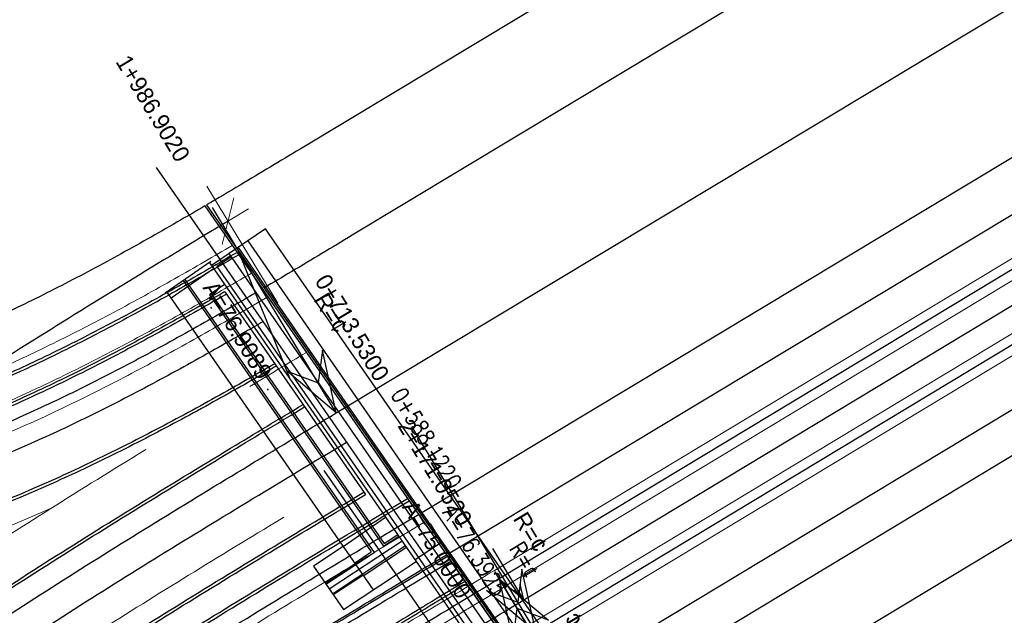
# Model space of a CAD drawing. Header units: metres. Extents: x 3458045 to 3462392, y 5482308 to 5484762.
# Tile 176 of 256: x 3459750 to 3459802, y 5483716 to 5483747. Entities that reach past the tile are written whole.
import ezdxf
from ezdxf.enums import TextEntityAlignment as Align

# ---------------------------------------------------------------- set-up
doc = ezdxf.new("R2010")
doc.units = ezdxf.units.M
for name, pattern in [('AUSGEZOGEN', [2, 1, 1]), ('GETRENNT', [31.75, 12.7, -6.35, 0, -6.35, 0, -6.35]), ('VERDECKT', [9.525, 6.35, -3.175])]:
    doc.linetypes.add(name, pattern=pattern)
doc.layers.get('0').update_dxf_attribs({"linetype": 'CONTINUOUS'})
for name, color, linetype in [('SP_ACHSE_6522', 7, 'CONTINUOUS'), ('SP_ACHSE_6721', 7, 'CONTINUOUS'), ('SP_ACHSE_6731', 7, 'CONTINUOUS'), ('SP_ACHSE_8521', 7, 'CONTINUOUS'), ('SP_AXIS', 7, 'CONTINUOUS'), ('SP_BW5xx-BrückenB44', 7, 'CONTINUOUS'), ('SP_BW5xx-StwRheinuferstraße', 7, 'CONTINUOUS'), ('SP_Vb_Planung', 10, 'CONTINUOUS'), ('SP_VERM', 1, 'CONTINUOUS'), ('T__AXIS', 3, 'CONTINUOUS')]:
    doc.layers.add(name, color=color, linetype=linetype)
doc.styles.add('K_ISOCP', font='k_isocp.shx')
doc.styles.add('SIMPLEX8', font='simplexd.shx', dxfattribs={"width": 0.8})
doc.linetypes.add('EISENBAHN', pattern='A,0.15,[130,ltypeshp.shx,S=0.25,R=0,X=0,Y=0],0.15', length=0.3)

# ---------------------------------------------------------------- blocks, each defined once
blk = doc.blocks.new('kmr_li')
at = {"color": 1, "linetype": 'Continuous'}
blk.add_line((0, 0), (0, 3.571), dxfattribs=at)
at = {"color": 1}
for p, q in [((0, 0), (-0.306, 0.907)), ((-0.306, 0.907), (0, 0.519)), ((0, 0), (0.306, 0.907)), ((0.306, 0.907), (0, 0.519))]:
    blk.add_line(p, q, dxfattribs=at)
at = {"color": 1, "linetype": 'Continuous', "style": 'K_ISOCP'}
blk.add_attdef('STATION', text='', height=1, rotation=270.0001, dxfattribs=at).set_placement((0, 4.404), align=Align.MIDDLE_RIGHT)
blk.add_attdef('PARAUL', text='', height=1, rotation=270.0001, dxfattribs=at).set_placement((-0.5, 1), align=Align.TOP_RIGHT)
blk.add_attdef('PARAOL', text='', height=1, rotation=270.0001, dxfattribs=at).set_placement((0.5, 1), align=Align.BOTTOM_RIGHT)
blk = doc.blocks.new('SOF_BEMSTR2')
at = {"color": 0, "linetype": 'ByBlock', "lineweight": -2}
for p, q in [((0, -20), (0, 8.5)), ((3.535, 3.535), (-3.535, -3.535)), ((-5, 0), (5, 0))]:
    blk.add_line(p, q, dxfattribs=at)

msp = doc.modelspace()

# ---------------------------------------------------------------- linework, layer by layer
at = {"layer": 'SP_ACHSE_6522'}
msp.add_lwpolyline([(3459690.7881, 5483531.9132, -0.2377022), (3459686.1518, 5483610.9287, -0.0061985), (3459687.0669, 5483612.9743, -0.0121933), (3459689.202, 5483617.3074, -0.0105958), (3459691.5324, 5483621.5387, -0.0089985), (3459694.0269, 5483625.6756, -0.0074011), (3459696.6557, 5483629.7285, -0.0058038), (3459699.3906, 5483633.7106, -0.0926184), (3459762.8248, 5483695.6159, -0.000188), (3459762.9764, 5483695.717, -0.0049276), (3459767.5685, 5483698.7086, -0.0035197), (3459772.2105, 5483701.6223, -0.0021118), (3459776.885, 5483704.4835, -0.0007039), (3459781.5756, 5483707.3183), (3459851.7814, 5483749.6586)], format="xyb", dxfattribs=at)
at = {"layer": 'SP_ACHSE_6721'}
msp.add_lwpolyline([(3459679.7641, 5483534.8411, -0.2153203), (3459678.2508, 5483614.3812, -0.0091566), (3459679.763, 5483617.7339, -0.0118607), (3459682.128, 5483622.4365, -0.0103948), (3459684.7, 5483627.0294, -0.0089289), (3459687.4477, 5483631.5195, -0.0074631), (3459690.341, 5483635.9173, -0.0059973), (3459693.3517, 5483640.2356, -0.0909405), (3459758.1619, 5483702.9627, -0.0001847), (3459758.3163, 5483703.0655, -0.0048411), (3459762.9923, 5483706.1077, -0.0034579), (3459767.7182, 5483709.072, -0.0020747), (3459772.4766, 5483711.9837, -0.0006916), (3459777.2511, 5483714.8692), (3459883.1578, 5483778.7402)], format="xyb", dxfattribs=at)
at = {"layer": 'SP_ACHSE_6731'}
msp.add_lwpolyline([(3459881.431, 5483781.605), (3459775.3544, 5483717.6418, 0.0006868), (3459770.5464, 5483714.7367, 0.0020604), (3459765.7545, 5483711.8051, 0.003434), (3459760.995, 5483708.8211, 0.0048076), (3459756.2855, 5483705.7591, 0.0001835), (3459756.13, 5483705.6556, 0.0917105), (3459689.9388, 5483641.4448, 0.005897), (3459686.9574, 5483637.1459, 0.0073719), (3459684.0911, 5483632.7695, 0.0088469), (3459681.3683, 5483628.3025, 0.0103219), (3459678.8188, 5483623.7345, 0.011797), (3459676.4739, 5483619.0584, 0.0045035), (3459675.7031, 5483617.3858, 0.2228231), (3459677.0437, 5483532.3132, 0.0025401)], format="xyb", dxfattribs=at)
at = {"layer": 'SP_ACHSE_8521'}
msp.add_lwpolyline([(3459667.116, 5483524.3467, -0.2255197), (3459663.8072, 5483620.7334, -0.0051343), (3459664.7675, 5483622.8858, -0.011674), (3459667.3044, 5483628.0892, -0.0103411), (3459670.0679, 5483633.176, -0.0090081), (3459673.0262, 5483638.1522, -0.0076752), (3459676.1489, 5483643.027, -0.0063424), (3459679.407, 5483647.8124, -0.0936983), (3459747.1614, 5483714.0324, -0.0004892), (3459747.5816, 5483714.3114, -0.0047607), (3459752.3417, 5483717.3973, -0.0034005), (3459757.1515, 5483720.4051, -0.0020403), (3459761.9938, 5483723.3604, -0.0006801), (3459766.8521, 5483726.2893), (3459833.8685, 5483766.6082)], format="xyb", dxfattribs=at)
at = {"layer": 'SP_AXIS'}
for points in [[(3459881.431, 5483781.605), (3459775.3544, 5483717.6418, 0.0006868), (3459770.5464, 5483714.7367, 0.0020604), (3459765.7545, 5483711.8051, 0.003434), (3459760.995, 5483708.8211, 0.0048076), (3459756.2855, 5483705.7591, 0.0001835), (3459756.13, 5483705.6556, 0.0917105), (3459689.9388, 5483641.4448, 0.005897), (3459686.9574, 5483637.1459, 0.0073719), (3459684.0911, 5483632.7695, 0.0088469), (3459681.3683, 5483628.3025, 0.0103219), (3459678.8188, 5483623.7345, 0.011797), (3459676.4739, 5483619.0584, 0.0045035), (3459675.7031, 5483617.3858, 0.2228231), (3459677.0437, 5483532.3132, 0.0025401)], [(3459679.7641, 5483534.8411, -0.2153203), (3459678.2508, 5483614.3812, -0.0091566), (3459679.763, 5483617.7339, -0.0118607), (3459682.128, 5483622.4365, -0.0103948), (3459684.7, 5483627.0294, -0.0089289), (3459687.4477, 5483631.5195, -0.0074631), (3459690.341, 5483635.9173, -0.0059973), (3459693.3517, 5483640.2356, -0.0909405), (3459758.1619, 5483702.9627, -0.0001847), (3459758.3163, 5483703.0655, -0.0048411), (3459762.9923, 5483706.1077, -0.0034579), (3459767.7182, 5483709.072, -0.0020747), (3459772.4766, 5483711.9837, -0.0006916), (3459777.2511, 5483714.8692), (3459883.1578, 5483778.7402)], [(3459667.116, 5483524.3467, -0.2255197), (3459663.8072, 5483620.7334, -0.0051343), (3459664.7675, 5483622.8858, -0.011674), (3459667.3044, 5483628.0892, -0.0103411), (3459670.0679, 5483633.176, -0.0090081), (3459673.0262, 5483638.1522, -0.0076752), (3459676.1489, 5483643.027, -0.0063424), (3459679.407, 5483647.8124, -0.0936983), (3459747.1614, 5483714.0324, -0.0004892), (3459747.5816, 5483714.3114, -0.0047607), (3459752.3417, 5483717.3973, -0.0034005), (3459757.1515, 5483720.4051, -0.0020403), (3459761.9938, 5483723.3604, -0.0006801), (3459766.8521, 5483726.2893), (3459833.8685, 5483766.6082)], [(3459690.7881, 5483531.9132, -0.2377022), (3459686.1518, 5483610.9287, -0.0061985), (3459687.0669, 5483612.9743, -0.0121933), (3459689.202, 5483617.3074, -0.0105958), (3459691.5324, 5483621.5387, -0.0089985), (3459694.0269, 5483625.6756, -0.0074011), (3459696.6557, 5483629.7285, -0.0058038), (3459699.3906, 5483633.7106, -0.0926184), (3459762.8248, 5483695.6159, -0.000188), (3459762.9764, 5483695.717, -0.0049276), (3459767.5685, 5483698.7086, -0.0035197), (3459772.2105, 5483701.6223, -0.0021118), (3459776.885, 5483704.4835, -0.0007039), (3459781.5756, 5483707.3183), (3459851.7814, 5483749.6586)]]:
    msp.add_lwpolyline(points, format="xyb", dxfattribs=at)
at = {"layer": 'SP_BW5xx-BrückenB44', "color": 96}
for p, q in [((3459760.0036, 5483737.0725), (3459765.2952, 5483729.4372)), ((3459760.0036, 5483737.0725), (3459788.2819, 5483696.2695)), ((3459760.0036, 5483737.0725), (3459788.2819, 5483696.2695)), ((3459760.09, 5483737.1233), (3459788.3106, 5483696.4036)), ((3459760.09, 5483737.1233), (3459788.3677, 5483696.3212)), ((3459760.09, 5483737.1233), (3459788.3677, 5483696.3212)), ((3459789.0099, 5483696.6444), (3459762.2549, 5483735.2494)), ((3459788.5168, 5483696.3026), (3459761.7618, 5483734.9076)), ((3459761.2497, 5483734.587), (3459788.0201, 5483695.9626)), ((3459760.4596, 5483733.796), (3459758.2404, 5483732.2581)), ((3459760.2343, 5483734.1212), (3459760.3457, 5483733.9604)), ((3459758.8781, 5483733.1813), (3459768.682, 5483719.0352)), ((3459758.9603, 5483733.2382), (3459768.8224, 5483719.0081)), ((3459761.0292, 5483732.9741), (3459760.2484, 5483732.433)), ((3459758.0151, 5483732.5832), (3459768.7738, 5483717.0593)), ((3459760.2484, 5483732.433), (3459769.3233, 5483719.3387)), ((3459760.3306, 5483732.49), (3459769.3498, 5483719.476)), ((3459761.0463, 5483732.6011), (3459763.844, 5483728.5643)), ((3459765.2952, 5483729.4372), (3459772.6015, 5483718.8949)), ((3459763.844, 5483728.5643), (3459768.3747, 5483722.0268)), ((3459767.2074, 5483719.3196), (3459769.427, 5483720.8578)), ((3459769.3233, 5483719.3387), (3459770.1164, 5483719.8622)), ((3459769.3498, 5483719.476), (3459770.0594, 5483719.9444)), ((3459766.4895, 5483717.1087), (3459770.2872, 5483719.6156)), ((3459766.6604, 5483716.8621), (3459770.4581, 5483719.3691)), ((3459772.4007, 5483719.5567), (3459770.9699, 5483718.632)), ((3459766.3186, 5483717.3553), (3459768.8224, 5483719.0081)), ((3459767.8055, 5483718.4566), (3459768.682, 5483719.0352)), ((3459768.2612, 5483717.799), (3459770.5151, 5483719.2869)), ((3459777.5373, 5483711.773), (3459772.6586, 5483718.8125)), ((3459766.2844, 5483717.4046), (3459767.8283, 5483718.4237)), ((3459767.23, 5483716.0402), (3459771.0277, 5483718.5472)), ((3459766.6946, 5483716.8128), (3459768.2384, 5483717.8319))]:
    msp.add_line(p, q, dxfattribs=at)
at = {"layer": 'SP_BW5xx-BrückenB44', "color": 96, "ltscale": 0.3}
for p, q in [((3459789.0099, 5483696.6444), (3459762.2549, 5483735.2494)), ((3459788.5168, 5483696.3026), (3459761.7618, 5483734.9076))]:
    msp.add_line(p, q, dxfattribs=at)
at = {"layer": 'SP_BW5xx-BrückenB44', "color": 96, "ltscale": 0.5}
for p, q in [((3459761.683, 5483734.871), (3459764.456, 5483728.03)), ((3459760.3172, 5483734.1786), (3459757.9271, 5483732.5222))]:
    msp.add_line(p, q, dxfattribs=at)
at = {"layer": 'SP_BW5xx-BrückenB44', "color": 96, "linetype": 'GETRENNT', "ltscale": 0.8}
msp.add_line((3459772.0075, 5483714.939), (3459759.1031, 5483733.5588), dxfattribs=at)
at = {"layer": 'SP_BW5xx-BrückenB44', "color": 96}
for points in [[(3459827.2945, 5483777.5326), (3459764.9764, 5483740.0403, -0.0010516), (3459761.8458, 5483738.1628, -0.0017868), (3459760.09, 5483737.1233, -0.005258)], [(3459830.001, 5483773.034), (3459767.6829, 5483735.5417, -0.0010516), (3459764.5366, 5483733.6547, -0.0014472), (3459763.0888, 5483732.7963, -0.0014155)], [(3459777.6801, 5483711.7424, -0.0001349), (3459778.5826, 5483712.2864), (3459848.786, 5483754.6252)], [(3459778.8502, 5483710.0541, -0.0001183), (3459779.6405, 5483710.5305), (3459849.8447, 5483752.8698)], [(3459760.0036, 5483737.0725, -0.0012801), (3459758.7408, 5483736.336, -0.005258), (3459755.644, 5483734.5835, -0.0073612), (3459752.5429, 5483732.9304, -0.0094645), (3459749.4278, 5483731.4022, -0.0049605), (3459748.0179, 5483730.7613, -0.1927559), (3459692.4845, 5483728.774, -0.0049605)], [(3459762.6604, 5483732.5444, -0.0012801), (3459761.3744, 5483731.7943, -0.005258), (3459758.1815, 5483729.9874, -0.0073612), (3459754.944, 5483728.2617, -0.0094645), (3459751.6504, 5483726.6459, -0.0049605), (3459750.143, 5483725.9606, -0.1926079), (3459690.7516, 5483723.818, -0.1927559)], [(3459738.0551, 5483709.0591, -0.0100928), (3459746.5451, 5483714.9586, -0.0004892), (3459746.9672, 5483715.2389, -0.0047607), (3459751.7454, 5483718.3365, -0.0034005), (3459756.5681, 5483721.3523, -0.0020403), (3459761.4182, 5483724.3123, -0.0005302), (3459765.2068, 5483726.5979, -0.0006412)], [(3459664.1798, 5483617.514, -0.0063324), (3459665.2636, 5483620.1016, -0.0051343), (3459666.2106, 5483622.2242, -0.011674), (3459668.7147, 5483627.3604, -0.0103411), (3459671.4469, 5483632.3895, -0.0090081), (3459674.3759, 5483637.3165, -0.0076752), (3459677.4723, 5483642.1503, -0.0063424), (3459680.7078, 5483646.9024, -0.0936983), (3459748.0408, 5483712.7108, -0.0004892), (3459748.4584, 5483712.988, -0.0047607), (3459753.1925, 5483716.0571, -0.0034005), (3459757.9841, 5483719.0534, -0.0020403), (3459762.8153, 5483722.0019, -0.0006412), (3459767.392, 5483724.7615)], [(3459741.2426, 5483704.7001, -0.0100715), (3459749.5364, 5483710.4629, -0.0004892), (3459749.9497, 5483710.7372, -0.0047607), (3459754.6396, 5483713.7776, -0.0034005), (3459759.4, 5483716.7545, -0.0020403), (3459764.2124, 5483719.6915, -0.0005719), (3459768.2891, 5483722.1504, -0.0006412)], [(3459668.7247, 5483614.9767, -0.0078715), (3459669.9997, 5483618.0471, -0.0051343), (3459670.9033, 5483620.0725, -0.011674), (3459673.301, 5483624.9903, -0.0103411), (3459675.9312, 5483629.8318, -0.0090081), (3459678.7652, 5483634.5989, -0.0076752), (3459681.7761, 5483639.2992, -0.0063424), (3459684.9379, 5483643.9431, -0.0936983), (3459750.9005, 5483708.4127, -0.0004892), (3459751.3098, 5483708.6844, -0.0047607), (3459755.9594, 5483711.6987, -0.0034005), (3459760.6914, 5483714.6578, -0.0020403), (3459765.4867, 5483717.5844, -0.0006801), (3459770.3293, 5483720.5038), (3459771.1459, 5483720.9951)], [(3459670.9622, 5483613.4256, -0.0093683), (3459672.4307, 5483616.9924, -0.0051343), (3459673.3121, 5483618.968, -0.011674), (3459675.6552, 5483623.7737, -0.0103411), (3459678.2331, 5483628.5189, -0.0090081), (3459681.0184, 5483633.2039, -0.0076752), (3459683.9854, 5483637.8357, -0.0063424), (3459687.1093, 5483642.424, -0.0936983), (3459752.3685, 5483706.2064, -0.0004892), (3459752.7734, 5483706.4753, -0.0047607), (3459757.3797, 5483709.4614, -0.0034005), (3459762.0812, 5483712.4014, -0.0020403), (3459766.858, 5483715.3167, -0.0006801), (3459771.6944, 5483718.2324), (3459772.6586, 5483718.8125)], [(3459671.089, 5483614.0214, -0.0079096), (3459672.339, 5483617.0322, -0.0051343), (3459673.2212, 5483619.0097, -0.011674), (3459675.5664, 5483623.8196, -0.0103411), (3459678.1463, 5483628.5684, -0.0090081), (3459680.9333, 5483633.2566, -0.0076752), (3459683.902, 5483637.8909, -0.0063424), (3459687.0274, 5483642.4813, -0.0936983), (3459752.3131, 5483706.2897, -0.0004892), (3459752.7182, 5483706.5586, -0.0047607), (3459757.3261, 5483709.5458, -0.0034005), (3459762.0287, 5483712.4866, -0.0020403), (3459766.8062, 5483715.4023, -0.0006801), (3459771.6429, 5483718.3181), (3459772.6015, 5483718.8949)], [(3459671.2403, 5483613.3132, -0.0093772), (3459672.706, 5483616.873, -0.0051343), (3459673.5848, 5483618.8429, -0.011674), (3459675.9217, 5483623.6359, -0.0103411), (3459678.4937, 5483628.3703, -0.0090081), (3459681.2734, 5483633.046, -0.0076752), (3459684.2355, 5483637.67, -0.0063424), (3459687.3551, 5483642.252, -0.0936983), (3459752.5347, 5483705.9567, -0.0004892), (3459752.9391, 5483706.2252, -0.0047607), (3459757.5405, 5483709.2081, -0.0034005), (3459762.2385, 5483712.146, -0.0020403), (3459767.0132, 5483715.06, -0.0006801), (3459771.8489, 5483717.9753), (3459772.8298, 5483718.5654)], [(3459773.5686, 5483717.4994, 0.0004908), (3459770.1317, 5483715.4208, 0.0020604), (3459765.3342, 5483712.4858, 0.003434), (3459760.5654, 5483709.496, 0.0048076), (3459755.843, 5483706.4256, 0.0001835), (3459755.6867, 5483706.3216, 0.0918169), (3459689.2245, 5483641.8206, 0.0059411), (3459686.205, 5483637.462, 0.0074015), (3459683.3002, 5483633.0203, 0.0088619), (3459680.5389, 5483628.4825, 0.0103224), (3459677.9516, 5483623.8381, 0.0117829), (3459675.5699, 5483619.0799, 0.005959), (3459674.5446, 5483616.8334, 0.0080538), (3459673.2779, 5483613.8381, 0.0080538)], [(3459773.6543, 5483717.3758, 0.000492), (3459770.2095, 5483715.2925, 0.0020604), (3459765.413, 5483712.3582, 0.003434), (3459760.646, 5483709.3694, 0.0048076), (3459755.926, 5483706.3006, 0.0001835), (3459755.7698, 5483706.1967, 0.0918169), (3459689.3468, 5483641.7338, 0.0059411), (3459686.3293, 5483637.3781, 0.0074015), (3459683.4269, 5483632.94, 0.0088619), (3459680.6684, 5483628.4068, 0.0103224), (3459678.0841, 5483623.7678, 0.0117829), (3459675.7056, 5483619.0159, 0.005959), (3459674.6817, 5483616.7728, 0.0080538), (3459673.417, 5483613.7819, 0.0080538)]]:
    msp.add_lwpolyline(points, format="xyb", dxfattribs=at)
for points in [[(3459771.2318, 5483721.0468), (3459837.3483, 5483760.8242)], [(3459772.6874, 5483718.9465), (3459838.6628, 5483758.6392)], [(3459789.914, 5483697.271), (3459763.159, 5483735.876), (3459760.3457, 5483733.9604), (3459771.0282, 5483718.5475)], [(3459761.3689, 5483734.4152), (3459760.6249, 5483733.9086), (3459787.1666, 5483695.6141), (3459787.9068, 5483696.1261)], [(3459767.2074, 5483719.3196), (3459765.6635, 5483718.3004), (3459767.23, 5483716.0402)]]:
    msp.add_lwpolyline(points, dxfattribs=at)
at = {"layer": 'SP_BW5xx-BrückenB44', "color": 96, "ltscale": 0.3}
msp.add_lwpolyline([(3459791.9244, 5483689.3635), (3459757.4754, 5483739.0702)], dxfattribs=at)
at = {"layer": 'SP_BW5xx-BrückenB44', "color": 96, "lineweight": 13}
for points in [[(3459761.4316, 5483735.012, -0.0014441), (3459759.9949, 5483734.1733, -0.005258), (3459756.8523, 5483732.3949, -0.0073612), (3459753.6863, 5483730.7072, -0.0094645), (3459750.4862, 5483729.1373, -0.0049605), (3459749.0298, 5483728.4752, -0.1926833), (3459691.6593, 5483726.414, -0.0049605)], [(3459762.4312, 5483733.5696, -0.0015573), (3459760.8728, 5483732.6594, -0.005258), (3459757.6982, 5483730.8629, -0.0073612), (3459754.4867, 5483729.151, -0.0094645), (3459751.2271, 5483727.5518, -0.0049605), (3459749.7382, 5483726.875, -0.1926352), (3459691.0817, 5483724.7621, -0.0049605)], [(3459763.288, 5483732.3334, -0.0016531), (3459761.6253, 5483731.3618, -0.005258), (3459758.4232, 5483729.5497, -0.0073612), (3459755.1727, 5483727.817, -0.0094645), (3459751.8621, 5483726.1929, -0.0049605), (3459750.3454, 5483725.5034, -0.1925956), (3459690.5866, 5483723.3461, -0.0049605)], [(3459751.9652, 5483721.2996, -0.1918126), (3459689.1013, 5483719.0982, -0.0049605)], [(3459669.1883, 5483614.7894, -0.0078788), (3459670.4584, 5483617.8481, -0.0051343), (3459671.3578, 5483619.8641, -0.011674), (3459673.7452, 5483624.7608, -0.0103411), (3459676.3656, 5483629.5841, -0.0090081), (3459679.1904, 5483634.3357, -0.0076752), (3459682.193, 5483639.0231, -0.0063424), (3459685.3476, 5483643.6564, -0.0936983), (3459751.1775, 5483707.9964, -0.0004892), (3459751.5859, 5483708.2676, -0.0047607), (3459756.2274, 5483711.2765, -0.0034005), (3459760.9536, 5483714.232, -0.0020403), (3459765.7454, 5483717.1565, -0.0006801), (3459770.5869, 5483720.0752), (3459771.4313, 5483720.5833)]]:
    msp.add_lwpolyline(points, format="xyb", dxfattribs=at)
at = {"layer": 'SP_BW5xx-BrückenB44', "color": 96, "flags": 128}
for points in [[(3459761.6815, 5483734.6514, -0.0014725), (3459760.2144, 5483733.7948, -0.005258), (3459757.0638, 5483732.0119, -0.0073612), (3459753.8864, 5483730.3182, -0.0094645), (3459750.6714, 5483728.7409, -0.0049605), (3459749.2069, 5483728.0752, -0.1926715), (3459691.515, 5483726.0011, -0.190503)], [(3459761.7672, 5483734.5277, -0.0014823), (3459760.2896, 5483733.6651, -0.005258), (3459757.1363, 5483731.8805, -0.0073612), (3459753.955, 5483730.1848, -0.0094645), (3459750.7349, 5483728.605, -0.0049605), (3459749.2676, 5483727.938, -0.0669406), (3459729.3437, 5483722.1455, -0.190503)], [(3459761.0463, 5483732.6011, -0.0001042), (3459760.9418, 5483732.5405, -0.005258), (3459757.7646, 5483730.7425, -0.0073612), (3459754.5496, 5483729.0287, -0.0094645), (3459751.2853, 5483727.4273, -0.0049605), (3459749.7939, 5483726.7493, -0.066941), (3459729.5371, 5483720.86, -0.190503)], [(3459761.132, 5483732.4774, -0.0001146), (3459761.017, 5483732.4107, -0.005258), (3459757.8371, 5483730.6112, -0.0073612), (3459754.6182, 5483728.8953, -0.0094645), (3459751.3488, 5483727.2914, -0.0049605), (3459749.8546, 5483726.6121, -0.0637744), (3459730.5473, 5483720.8666, -0.190503)], [(3459763.0391, 5483731.0423, -0.0009092), (3459762.1206, 5483730.5075, -0.005258), (3459758.9005, 5483728.6852, -0.0073612), (3459755.6244, 5483726.9389, -0.0094645), (3459752.2802, 5483725.2983, -0.0049605), (3459750.7452, 5483724.6004, -0.190503), (3459690.8734, 5483722.1969, -0.0049605)], [(3459763.732, 5483728.7259, -0.0004245), (3459763.2995, 5483728.4746, -0.005258), (3459760.0363, 5483726.6279, -0.0073612), (3459756.6991, 5483724.849, -0.0094645), (3459753.2751, 5483723.1693, -0.0049605), (3459751.6965, 5483722.4516, -0.0669423), (3459730.2359, 5483716.2123, -0.190503)], [(3459763.6463, 5483728.8496, -0.0004144), (3459763.2242, 5483728.6044, -0.005258), (3459759.9638, 5483726.7592, -0.0073612), (3459756.6305, 5483724.9824, -0.0094645), (3459753.2116, 5483723.3052, -0.0049605), (3459751.6357, 5483722.5887, -0.0639421), (3459731.2016, 5483716.5152, -0.190503)], [(3459737.1582, 5483708.5915, -0.0110691), (3459746.462, 5483715.0835, -0.0004892), (3459746.8843, 5483715.3639, -0.0047607), (3459751.6651, 5483718.4632, -0.0034005), (3459756.4894, 5483721.4801, -0.0020403), (3459761.3405, 5483724.4407, -0.000529), (3459765.1211, 5483726.7214, -0.0006412)], [(3459740.5227, 5483703.9904, -0.0110688), (3459749.6195, 5483710.338, -0.0004892), (3459750.0325, 5483710.6122, -0.0047607), (3459754.72, 5483713.651, -0.0034005), (3459759.4787, 5483716.6268, -0.0020403), (3459764.2901, 5483719.5632, -0.0005731), (3459768.3747, 5483722.0268, -0.0006412)], [(3459667.925, 5483615.2998, -0.0078588), (3459669.2084, 5483618.3903, -0.0051343), (3459670.1193, 5483620.432, -0.011674), (3459672.5348, 5483625.3863, -0.0103411), (3459675.182, 5483630.2591, -0.0090081), (3459678.0319, 5483635.053, -0.0076752), (3459681.0571, 5483639.7755, -0.0063424), (3459684.2312, 5483644.4375, -0.0936983), (3459750.4228, 5483709.1308, -0.0004892), (3459750.8334, 5483709.4034, -0.0047607), (3459755.4972, 5483712.4268, -0.0034005), (3459760.2391, 5483715.3922, -0.0020403), (3459765.0404, 5483718.3224, -0.0007879), (3459770.654, 5483721.705, -0.0006412)], [(3459741.29, 5483702.941, -0.0110687), (3459750.3397, 5483709.2557, -0.0004892), (3459750.7505, 5483709.5285, -0.0047607), (3459755.4168, 5483712.5535, -0.0034005), (3459760.1604, 5483715.5199, -0.0020403), (3459764.9628, 5483718.4508, -0.0007868), (3459770.5683, 5483721.8285, -0.0006412)]]:
    msp.add_lwpolyline(points, format="xyb", dxfattribs=at)
at = {"layer": 'SP_BW5xx-BrückenB44', "color": 96, "linetype": 'VERDECKT', "lineweight": 13, "ltscale": 2, "flags": 128}
for points in [[(3459662.4661, 5483617.5053, -0.0077788), (3459663.8072, 5483620.7334, -0.0051343), (3459664.7675, 5483622.8858, -0.011674), (3459667.3044, 5483628.0892, -0.0103411), (3459670.0679, 5483633.176, -0.0090081), (3459673.0262, 5483638.1522, -0.0076752), (3459676.1489, 5483643.027, -0.0063424), (3459679.407, 5483647.8124, -0.0936983), (3459747.1614, 5483714.0324, -0.0004892), (3459747.5816, 5483714.3114, -0.0047607), (3459752.3417, 5483717.3973, -0.0034005), (3459757.1515, 5483720.4051, -0.0020403), (3459761.9938, 5483723.3604, -0.0006801), (3459766.8521, 5483726.2893), (3459767.293, 5483726.5545)], [(3459665.4795, 5483616.2878, -0.007822), (3459666.7888, 5483619.44, -0.0051343), (3459667.7218, 5483621.5313, -0.011674), (3459670.1917, 5483626.5972, -0.0103411), (3459672.891, 5483631.5659, -0.0090081), (3459675.7894, 5483636.4414, -0.0076752), (3459678.8583, 5483641.2321, -0.0063424), (3459682.07, 5483645.9494, -0.0936983), (3459748.9617, 5483711.3266, -0.0004892), (3459749.3767, 5483711.6021, -0.0047607), (3459754.0836, 5483714.6535, -0.0034005), (3459758.8559, 5483717.6379, -0.0020403), (3459763.6756, 5483720.5793, -0.0006801), (3459768.5263, 5483723.5037), (3459769.1481, 5483723.8778)]]:
    msp.add_lwpolyline(points, format="xyb", dxfattribs=at)
at = {"layer": 'SP_BW5xx-BrückenB44', "color": 96, "ltscale": 0.5}
msp.add_lwpolyline([(3459771.0282, 5483718.5475), (3459776.6644, 5483710.4156)], dxfattribs=at)
at = {"layer": 'SP_BW5xx-StwRheinuferstraße', "color": 96, "linetype": 'VERDECKT', "lineweight": 13, "ltscale": 2, "flags": 128}
msp.add_lwpolyline([(3459659.221, 5483618.8164, -0.007735), (3459660.5963, 5483622.1263, -0.0051343), (3459661.586, 5483624.3446, -0.011674), (3459664.1951, 5483629.6961, -0.0103411), (3459667.0277, 5483634.9101, -0.0090081), (3459670.0504, 5483639.9946, -0.0076752), (3459673.231, 5483644.9599, -0.0063424), (3459676.5391, 5483649.8187, -0.0936983), (3459745.2226, 5483716.9464, -0.0004892), (3459745.6485, 5483717.2292, -0.0047607), (3459750.4658, 5483720.3522, -0.0034005), (3459755.316, 5483723.3852, -0.0020403), (3459760.1827, 5483726.3553, -0.0006801), (3459765.0492, 5483729.2892), (3459765.2952, 5483729.4372)], format="xyb", dxfattribs=at)
at = {"layer": 'SP_Vb_Planung', "linetype": 'AUSGEZOGEN', "lineweight": 13, "ltscale": 13}
for points in [[(3459881.1728, 5483782.0332), (3459775.0962, 5483718.07, 0.0006868), (3459770.2872, 5483715.1643, 0.0020604), (3459765.4918, 5483712.2306, 0.003434), (3459760.7265, 5483709.2429, 0.0048076), (3459756.0089, 5483706.1756, 0.0001835), (3459755.8529, 5483706.0719, 0.0917105), (3459689.5312, 5483641.7344, 0.005897), (3459686.5432, 5483637.426, 0.0073719), (3459683.6688, 5483633.0373, 0.0088469), (3459680.9369, 5483628.5552, 0.0103219), (3459678.3773, 5483623.9691, 0.011797), (3459676.0217, 5483619.2719, 0.0045035), (3459675.2472, 5483617.5909, 0.2228231), (3459676.5944, 5483532.0938, 0.0025401)], [(3459881.6892, 5483781.1768), (3459775.6126, 5483717.2137, 0.0006868), (3459770.8056, 5483714.3091, 0.0020604), (3459766.0171, 5483711.3797, 0.003434), (3459761.2635, 5483708.3993, 0.0048076), (3459756.5621, 5483705.3425, 0.0001835), (3459756.407, 5483705.2394, 0.0917105), (3459690.3464, 5483641.1552, 0.005897), (3459687.3716, 5483636.8658, 0.0073719), (3459684.5134, 5483632.5018, 0.0088469), (3459681.7998, 5483628.0499, 0.0103219), (3459679.2604, 5483623.4999, 0.011797), (3459676.926, 5483618.8448, 0.0045035), (3459676.1591, 5483617.1806, 0.2228231), (3459677.493, 5483532.5326, 0.0025401)], [(3459679.3124, 5483534.6267, -0.2153203), (3459677.7913, 5483614.5783, -0.0091566), (3459679.311, 5483617.9478, -0.0118607), (3459681.6868, 5483622.6717, -0.0103948), (3459684.269, 5483627.2827, -0.0089289), (3459687.0259, 5483631.7881, -0.0074631), (3459689.9274, 5483636.1983, -0.0059973), (3459692.945, 5483640.5264, -0.0909405), (3459757.8847, 5483703.3788, -0.0001847), (3459758.0394, 5483703.4818, -0.0048411), (3459762.7237, 5483706.5294, -0.0034579), (3459767.4554, 5483709.4974, -0.0020747), (3459772.2174, 5483712.4113, -0.0006916), (3459776.993, 5483715.2974), (3459882.8996, 5483779.1684)], [(3459680.2158, 5483535.0556, -0.2153203), (3459678.7103, 5483614.1841, -0.0091566), (3459680.2149, 5483617.52, -0.0118607), (3459682.5693, 5483622.2013, -0.0103948), (3459685.1311, 5483626.7761, -0.0089289), (3459687.8694, 5483631.251, -0.0074631), (3459690.7546, 5483635.6362, -0.0059973), (3459693.7584, 5483639.9447, -0.0909405), (3459758.4392, 5483702.5466, -0.0001847), (3459758.5932, 5483702.6491, -0.0048411), (3459763.2609, 5483705.686, -0.0034579), (3459767.9809, 5483708.6466, -0.0020747), (3459772.7358, 5483711.5562, -0.0006916), (3459777.5091, 5483714.4409), (3459883.416, 5483778.3121)]]:
    msp.add_lwpolyline(points, format="xyb", dxfattribs=at)
at = {"layer": 'SP_Vb_Planung', "linetype": 'EISENBAHN', "lineweight": 13, "ltscale": 13}
for points in [[(3459881.431, 5483781.605), (3459775.3544, 5483717.6418, 0.0006868), (3459770.5464, 5483714.7367, 0.0020604), (3459765.7545, 5483711.8051, 0.003434), (3459760.995, 5483708.8211, 0.0048076), (3459756.2855, 5483705.7591, 0.0001835), (3459756.13, 5483705.6556, 0.0917105), (3459689.9388, 5483641.4448, 0.005897), (3459686.9574, 5483637.1459, 0.0073719), (3459684.0911, 5483632.7695, 0.0088469), (3459681.3683, 5483628.3025, 0.0103219), (3459678.8188, 5483623.7345, 0.011797), (3459676.4739, 5483619.0584, 0.0045035), (3459675.7031, 5483617.3858, 0.2228231), (3459677.0437, 5483532.3132, 0.0025401)], [(3459679.7641, 5483534.8411, -0.2153203), (3459678.2508, 5483614.3812, -0.0091566), (3459679.763, 5483617.7339, -0.0118607), (3459682.128, 5483622.4365, -0.0103948), (3459684.7, 5483627.0294, -0.0089289), (3459687.4477, 5483631.5195, -0.0074631), (3459690.341, 5483635.9173, -0.0059973), (3459693.3517, 5483640.2356, -0.0909405), (3459758.1619, 5483702.9627, -0.0001847), (3459758.3163, 5483703.0655, -0.0048411), (3459762.9923, 5483706.1077, -0.0034579), (3459767.7182, 5483709.072, -0.0020747), (3459772.4766, 5483711.9837, -0.0006916), (3459777.2511, 5483714.8692), (3459883.1578, 5483778.7402)]]:
    msp.add_lwpolyline(points, format="xyb", dxfattribs=at)
at = {"layer": 'SP_VERM', "color": 3, "linetype": 'AUSGEZOGEN'}
msp.add_lwpolyline([(3459761.2142, 5483736.2835, 0.0003859), (3459758.4868, 5483734.6333, 0.0020604), (3459753.5312, 5483731.6017, 0.003434), (3459748.5011, 5483728.4479, 0.0048076), (3459743.4164, 5483725.142, 0.0001835), (3459743.2379, 5483725.0233, 0.0917105), (3459670.9716, 5483654.9191, 0.005897), (3459667.6841, 5483650.1785, 0.0073719), (3459664.442, 5483645.2283, 0.0088469), (3459661.2907, 5483640.0584, 0.0103219), (3459658.2731, 5483634.6517, 0.011797), (3459655.4361, 5483628.9942, 0.0045035), (3459654.4858, 5483626.9322, 0.0132704), (3459651.9568, 5483620.8865, 0.0132704)], format="xyb", dxfattribs=at)
at = {"layer": 'T__AXIS'}
msp.add_lwpolyline([(3459678.2644, 5483533.918, -0.2160712), (3459676.6775, 5483615.1548, -0.0091087), (3459678.2113, 5483618.5482, -0.011808), (3459680.6089, 5483623.3083, -0.0103602), (3459683.2152, 5483627.9576, -0.0089125), (3459685.9988, 5483632.5031, -0.0074648), (3459688.9298, 5483636.9551, -0.0060172), (3459691.9798, 5483641.3264, -0.0905782), (3459756.9676, 5483704.2661, -0.0005795), (3459757.4596, 5483704.5937, -0.0047821), (3459762.1946, 5483707.6716, -0.0034158), (3459766.9794, 5483710.6714, -0.0020495), (3459771.7968, 5483713.6187, -0.0006832), (3459776.6302, 5483716.5397), (3459882.2544, 5483780.2402)], format="xyb", dxfattribs=at)

# ---------------------------------------------------------------- block references
at = {"layer": 'SP_AXIS', "color": 0}
ref = msp.add_blockref('kmr_li', (3459766.8521, 5483726.2893), dxfattribs=dict(at, xscale=3.500000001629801, yscale=3.500000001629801, zscale=3.500000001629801, rotation=31.03227970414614))
ref.add_attrib('STATION', '1+986.9020', dxfattribs={"layer": '0', "color": 1, "linetype": 'Continuous', "height": 0.875, "rotation": 301.03234, "style": 'K_ISOCP'}).set_placement((3459758.9058, 5483739.4973), align=Align.MIDDLE_RIGHT)
ref.add_attrib('PARAOL', 'R=¢', dxfattribs={"layer": '0', "color": 1, "linetype": 'Continuous', "height": 0.875, "rotation": 301.03234, "style": 'K_ISOCP'}).set_placement((3459766.5474, 5483730.1905), align=Align.BOTTOM_RIGHT)
ref.add_attrib('PARAUL', 'A=76.9089', dxfattribs={"layer": '0', "color": 1, "linetype": 'Continuous', "height": 0.875, "rotation": 301.03234, "style": 'K_ISOCP'}).set_placement((3459763.5483, 5483728.3862), align=Align.TOP_RIGHT)
ref = msp.add_blockref('kmr_li', (3459777.2511, 5483714.8692), dxfattribs=dict(at, xscale=3.500000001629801, yscale=3.500000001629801, zscale=3.500000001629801, rotation=31.09367207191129))
ref.add_attrib('STATION', '0+713.5300', dxfattribs={"layer": '0', "color": 1, "linetype": 'Continuous', "height": 0.875, "rotation": 301.09373, "style": 'K_ISOCP'}).set_placement((3459769.2906, 5483728.0687), align=Align.MIDDLE_RIGHT)
ref.add_attrib('PARAOL', 'R=¢', dxfattribs={"layer": '0', "color": 1, "linetype": 'Continuous', "height": 0.875, "rotation": 301.09373, "style": 'K_ISOCP'}).set_placement((3459776.9421, 5483718.7701), align=Align.BOTTOM_RIGHT)
ref.add_attrib('PARAUL', 'A=75.0000', dxfattribs={"layer": '0', "color": 1, "linetype": 'Continuous', "height": 0.875, "rotation": 301.09373, "style": 'K_ISOCP'}).set_placement((3459773.945, 5483716.9625), align=Align.TOP_RIGHT)
ref = msp.add_blockref('kmr_li', (3459781.5756, 5483707.3183), dxfattribs=dict(at, xscale=3.500000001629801, yscale=3.500000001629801, zscale=3.500000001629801, rotation=31.09366293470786))
ref.add_attrib('STATION', '2+171.0520', dxfattribs={"layer": '0', "color": 1, "linetype": 'Continuous', "height": 0.875, "rotation": 301.09372, "style": 'K_ISOCP'}).set_placement((3459773.6151, 5483720.5179), align=Align.MIDDLE_RIGHT)
ref.add_attrib('PARAOL', 'R=¢', dxfattribs={"layer": '0', "color": 1, "linetype": 'Continuous', "height": 0.875, "rotation": 301.09372, "style": 'K_ISOCP'}).set_placement((3459781.2666, 5483711.2192), align=Align.BOTTOM_RIGHT)
ref.add_attrib('PARAUL', 'A=73.0338', dxfattribs={"layer": '0', "color": 1, "linetype": 'Continuous', "height": 0.875, "rotation": 301.09372, "style": 'K_ISOCP'}).set_placement((3459778.2695, 5483709.4117), align=Align.TOP_RIGHT)
ref = msp.add_blockref('kmr_li', (3459775.3544, 5483717.6418), dxfattribs=dict(at, xscale=3.5000000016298, yscale=3.5000000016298, zscale=3.5000000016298, rotation=211.0895658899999))
ref.add_attrib('STATION', '0+123.8690', dxfattribs={"layer": '0', "color": 1, "linetype": 'Continuous', "height": 0.875, "rotation": 121.08962, "style": 'K_ISOCP'}).set_placement((3459783.3139, 5483704.4418), align=Align.MIDDLE_RIGHT)
ref.add_attrib('PARAOL', 'A=75.7862', dxfattribs={"layer": '0', "color": 1, "linetype": 'Continuous', "height": 0.875, "rotation": 121.08962, "style": 'K_ISOCP'}).set_placement((3459775.6631, 5483713.7409), align=Align.BOTTOM_RIGHT)
ref.add_attrib('PARAUL', 'R=¢', dxfattribs={"layer": '0', "color": 1, "linetype": 'Continuous', "height": 0.875, "rotation": 121.08962, "style": 'K_ISOCP'}).set_placement((3459778.6604, 5483715.5482), align=Align.TOP_RIGHT)
at = {"layer": 'SP_VERM', "color": 3, "linetype": 'AUSGEZOGEN', "lineweight": 0, "xscale": 0.2500000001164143, "yscale": 0.2500000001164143, "zscale": 0.2500000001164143, "rotation": 31.15101145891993}
msp.add_blockref('SOF_BEMSTR2', (3459761.2142, 5483736.2835), dxfattribs=at)
at = {"layer": 'T__AXIS', "color": 0}
ref = msp.add_blockref('kmr_li', (3459776.6302, 5483716.5397), dxfattribs=dict(at, xscale=0.8750000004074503, yscale=0.8750000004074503, zscale=0.8750000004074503, rotation=31.09360814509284))
ref.add_attrib('STATION', '0+588.1220', dxfattribs={"layer": '0', "color": 1, "linetype": 'Continuous', "height": 0.875, "rotation": 301.09367, "style": 'SIMPLEX8', "width": 0.8}).set_placement((3459773.0757, 5483722.4336), align=Align.MIDDLE_RIGHT)
ref.add_attrib('PARAOL', 'R=¢', dxfattribs={"layer": '0', "color": 1, "linetype": 'Continuous', "height": 0.875, "rotation": 301.09367, "style": 'SIMPLEX8', "width": 0.8}).set_placement((3459776.553, 5483717.5149), align=Align.BOTTOM_RIGHT)
ref.add_attrib('PARAUL', 'A=76.3925', dxfattribs={"layer": '0', "color": 1, "linetype": 'Continuous', "height": 0.875, "rotation": 301.09367, "style": 'SIMPLEX8', "width": 0.8}).set_placement((3459775.8037, 5483717.063), align=Align.TOP_RIGHT)

doc.saveas('drawing.dxf')
